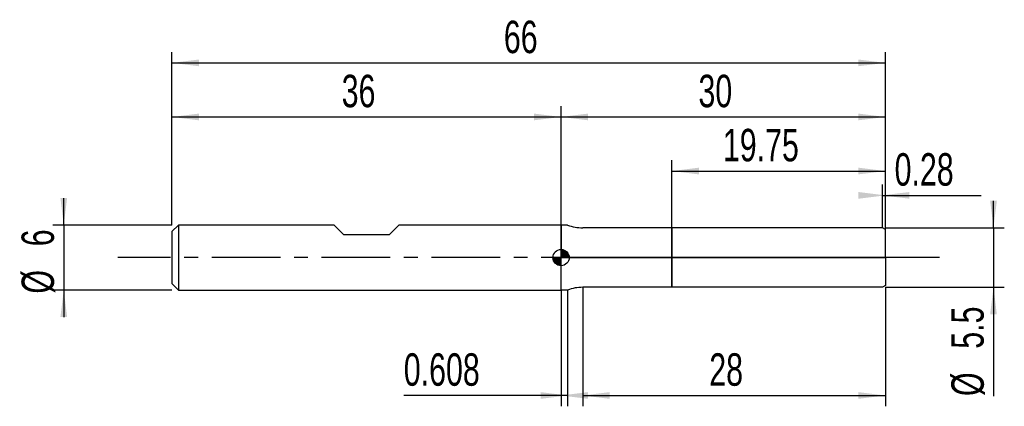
# Model space of a CAD drawing. Extents: x -14.1 to 77, y -13.8 to 22.
import ezdxf
from ezdxf.enums import TextEntityAlignment as Align

# ---------------------------------------------------------------- set-up
doc = ezdxf.new("R2010")
doc.units = 0
doc.linetypes.add('CENTER', pattern=[10.16, 6.35, -1.27, 1.27, -1.27])
doc.layers.get('0').update_dxf_attribs({"linetype": 'CONTINUOUS'})
for name, color, linetype in [('1', 4, 'CONTINUOUS'), ('2', 7, 'CONTINUOUS'), ('4', 2, 'CENTER'), ('CUT', 1, 'CONTINUOUS'), ('NOCUT', 7, 'CONTINUOUS'), ('SK1', 4, 'CONTINUOUS'), ('SK2', 7, 'CONTINUOUS'), ('SK4', 2, 'CENTER')]:
    doc.layers.add(name, color=color, linetype=linetype)
doc.dimstyles.new('SLDDIMSTYLE0', dxfattribs={"dimtxt": 3, "dimasz": 2.5, "dimexe": 0, "dimexo": 0.0625, "dimgap": 0.75, "dimtad": 1, "dimrnd": 1e-09, "dimzin": 12, "dimsah": 1, "dimcen": 0.09, "dimazin": 3, "dimtfac": 1, "dimtofl": 0, "dimtmove": 0, "dimatfit": 3})
doc.dimstyles.new('SLDDIMSTYLE1', dxfattribs={"dimtxt": 3, "dimasz": 2.5, "dimexe": 0, "dimexo": 0.0625, "dimgap": 0.75, "dimtad": 1, "dimrnd": 1e-09, "dimzin": 12, "dimsah": 1, "dimcen": 0.09, "dimazin": 3, "dimtfac": 1, "dimtmove": 0, "dimatfit": 3})
doc.dimstyles.new('SLDDIMSTYLE2', dxfattribs={"dimtxt": 3, "dimasz": 2.5, "dimexe": 0, "dimexo": 0.0625, "dimgap": 0.75, "dimtad": 1, "dimrnd": 1e-09, "dimsah": 1, "dimcen": 0.09, "dimazin": 3, "dimtfac": 1, "dimtofl": 0, "dimtmove": 0, "dimatfit": 3})

# ---------------------------------------------------------------- blocks, each defined once
blk = doc.blocks.new('_D')
at = {"layer": '2'}
for p, q in [((38, -2.75), (38, -13.75)), ((66, -2.75), (66, -13.75)), ((38, -12.75), (66, -12.75))]:
    blk.add_line(p, q, dxfattribs=at)
for points in [[(38, -12.75), (40.5, -13.06), (40.5, -12.44)], [(66, -12.75), (63.5, -12.44), (63.5, -13.06)]]:
    blk.add_solid(points, dxfattribs=at)
at = {"layer": '2', "width": 0.7}
blk.add_text('28', height=3, dxfattribs=at).set_placement((49.708, -12.75), align=Align.BOTTOM_LEFT)
blk = doc.blocks.new('_D_1')
at = {"layer": '2'}
for p, q in [((76, 2.75), (76, 5.25)), ((66, 2.75), (77, 2.75)), ((76, 2.75), (76, -2.75)), ((66, -2.75), (77, -2.75)), ((76, -2.75), (76, -12.802))]:
    blk.add_line(p, q, dxfattribs=at)
for points in [[(76, 2.75), (76.31, 5.25), (75.69, 5.25)], [(76, -2.75), (75.69, -5.25), (76.31, -5.25)]]:
    blk.add_solid(points, dxfattribs=at)
at = {"layer": '2', "width": 0.7}
for s, p in [('5.5', (75.992, -8.428)), ('%%c', (76, -12.802))]:
    blk.add_text(s, height=3, rotation=90, dxfattribs=at).set_placement(p, align=Align.BOTTOM_LEFT)
blk = doc.blocks.new('_D_2')
at = {"layer": '2'}
for p, q in [((36, -3), (36, -13.75)), ((36.608, -3), (36.608, -13.75)), ((36, -12.75), (21.452, -12.75)), ((36.608, -12.75), (36, -12.75))]:
    blk.add_line(p, q, dxfattribs=at)
for points in [[(36.608, -12.75), (34.108, -12.44), (34.108, -13.06)], [(36, -12.75), (38.5, -13.06), (38.5, -12.44)]]:
    blk.add_solid(points, dxfattribs=at)
at = {"layer": '2', "width": 0.7}
blk.add_text('0.608', height=3, dxfattribs=at).set_placement((21.452, -12.75), align=Align.BOTTOM_LEFT)
blk = doc.blocks.new('_D_3')
at = {"layer": '2'}
for p, q in [((46.25, 2.75), (46.25, 9)), ((66, 2.75), (66, 9)), ((46.25, 8), (66, 8))]:
    blk.add_line(p, q, dxfattribs=at)
for points in [[(46.25, 8), (48.75, 7.69), (48.75, 8.31)], [(66, 8), (63.5, 8.31), (63.5, 7.69)]]:
    blk.add_solid(points, dxfattribs=at)
at = {"layer": '2', "width": 0.7}
blk.add_text('19.75', height=3, dxfattribs=at).set_placement((50.969, 8), align=Align.BOTTOM_LEFT)
blk = doc.blocks.new('_D_4')
at = {"layer": '2'}
for p, q in [((65.72, 2.75), (65.72, 6.75)), ((66, 2.75), (66, 6.75)), ((65.72, 5.75), (66, 5.75)), ((66, 5.75), (74.87, 5.75))]:
    blk.add_line(p, q, dxfattribs=at)
for points in [[(66, 5.75), (63.5, 6.06), (63.5, 5.44)], [(65.72, 5.75), (68.22, 5.44), (68.22, 6.06)]]:
    blk.add_solid(points, dxfattribs=at)
at = {"layer": '2', "width": 0.7}
blk.add_text('0.28', height=3, dxfattribs=at).set_placement((66.85, 5.75), align=Align.BOTTOM_LEFT)
blk = doc.blocks.new('_D_5')
at = {"layer": 'SK2'}
for p, q in [((0, 3), (0, 19)), ((66, 3), (66, 19)), ((0, 18), (66, 18))]:
    blk.add_line(p, q, dxfattribs=at)
for points in [[(0, 18), (2.5, 17.69), (2.5, 18.31)], [(66, 18), (63.5, 18.31), (63.5, 17.69)]]:
    blk.add_solid(points, dxfattribs=at)
at = {"layer": 'SK2', "width": 0.7}
blk.add_text('66', height=3, dxfattribs=at).set_placement((30.708, 18), align=Align.BOTTOM_LEFT)
blk = doc.blocks.new('_D_6')
at = {"layer": 'SK2'}
for p, q in [((0, 3), (0, 14)), ((36, 3), (36, 14)), ((0, 13), (36, 13))]:
    blk.add_line(p, q, dxfattribs=at)
for points in [[(0, 13), (2.5, 12.69), (2.5, 13.31)], [(36, 13), (33.5, 13.31), (33.5, 12.69)]]:
    blk.add_solid(points, dxfattribs=at)
at = {"layer": 'SK2', "width": 0.7}
blk.add_text('36', height=3, dxfattribs=at).set_placement((15.708, 13), align=Align.BOTTOM_LEFT)
blk = doc.blocks.new('_D_7')
at = {"layer": 'SK2'}
for p, q in [((36, 0), (36, 14)), ((66, 0), (66, 14)), ((36, 13), (66, 13))]:
    blk.add_line(p, q, dxfattribs=at)
for points in [[(36, 13), (38.5, 12.69), (38.5, 13.31)], [(66, 13), (63.5, 13.31), (63.5, 12.69)]]:
    blk.add_solid(points, dxfattribs=at)
at = {"layer": 'SK2', "width": 0.7}
blk.add_text('30', height=3, dxfattribs=at).set_placement((48.708, 13), align=Align.BOTTOM_LEFT)
blk = doc.blocks.new('_D_8')
at = {"layer": 'SK2'}
for p, q in [((-10, 3), (-10, 5.5)), ((0, 3), (-11, 3)), ((-10, 3), (-10, -3)), ((0, -3), (-11, -3)), ((-10, -3), (-10, -5.5))]:
    blk.add_line(p, q, dxfattribs=at)
for points in [[(-10, 3), (-9.69, 5.5), (-10.31, 5.5)], [(-10, -3), (-10.31, -5.5), (-9.69, -5.5)]]:
    blk.add_solid(points, dxfattribs=at)
at = {"layer": 'SK2', "width": 0.7}
for s, p in [('6', (-10.008, 1.041)), ('%%c', (-10, -3.333))]:
    blk.add_text(s, height=3, rotation=90, dxfattribs=at).set_placement(p, align=Align.BOTTOM_LEFT)
blk = doc.blocks.new('*U11')
at = {"color": 0, "linetype": 'CONTINUOUS'}
for points in [[(0, 0), (0, 0.75), (0.146, 0)], [(0.146, 0), (0, 0.75), (0.146, 0.736)], [(0.146, 0), (0.146, 0.736), (0.287, 0)], [(0.287, 0), (0.146, 0.736), (0.287, 0.693)], [(0.287, 0), (0.287, 0.693), (0.417, 0)], [(0.417, 0), (0.287, 0.693), (0.417, 0.624)], [(0.417, 0), (0.417, 0.624), (0.53, 0)], [(0.53, 0), (0.417, 0.624), (0.53, 0.53)], [(0.53, 0), (0.53, 0.53), (0.624, 0)], [(0.624, 0), (0.53, 0.53), (0.624, 0.417)], [(0.624, 0), (0.624, 0.417), (0.693, 0)], [(0.693, 0), (0.624, 0.417), (0.693, 0.287)], [(0.693, 0), (0.693, 0.287), (0.736, 0)], [(0.736, 0), (0.693, 0.287), (0.736, 0.146)], [(0.736, 0), (0.736, 0.146), (0.75, 0)]]:
    blk.add_solid(points, dxfattribs=at)
blk = doc.blocks.new('*U12')
at = {"color": 0, "linetype": 'CONTINUOUS'}
for points in [[(-0.739, -0.13), (-0.75, 0), (-0.739, 0)], [(-0.739, -0.13), (-0.739, 0), (-0.705, -0.257)], [(-0.705, -0.257), (-0.739, 0), (-0.705, 0)], [(-0.705, -0.257), (-0.705, 0), (-0.65, -0.375)], [(-0.65, -0.375), (-0.705, 0), (-0.65, 0)], [(-0.65, -0.375), (-0.65, 0), (-0.575, -0.482)], [(-0.575, -0.482), (-0.65, 0), (-0.575, 0)], [(-0.575, -0.482), (-0.575, 0), (-0.482, -0.575)], [(-0.482, -0.575), (-0.575, 0), (-0.482, 0)], [(-0.482, -0.575), (-0.482, 0), (-0.375, -0.65)], [(-0.375, -0.65), (-0.482, 0), (-0.375, 0)], [(-0.375, -0.65), (-0.375, 0), (-0.257, -0.705)], [(-0.257, -0.705), (-0.375, 0), (-0.257, 0)], [(-0.257, -0.705), (-0.257, 0), (-0.13, -0.739)], [(-0.13, -0.739), (-0.257, 0), (-0.13, 0)], [(-0.13, -0.739), (-0.13, 0), (0, -0.75)], [(0, -0.75), (-0.13, 0), (0, 0)]]:
    blk.add_solid(points, dxfattribs=at)
blk = doc.blocks.new('SW_DOWELSYMBOL_0')
at = {"layer": 'SK1', "color": 0}
blk.add_circle((0, 0), 0.75, dxfattribs=at)
at = {"color": 0, "linetype": 'CONTINUOUS'}
for name in ['*U12', '*U11']:
    blk.add_blockref(name, (0, 0), dxfattribs=at)

msp = doc.modelspace()

# ---------------------------------------------------------------- linework, layer by layer
at = {"layer": '1'}
for p, q in [((36.608, 3), (36, 3)), ((36, 3), (36, 0)), ((46.25, 2.75), (38, 2.75)), ((65.72, 2.75), (46.25, 2.75)), ((46.25, 2.75), (46.25, 0)), ((46.25, 0), (46.25, 2.75)), ((66, 2.588), (65.72, 2.75)), ((66, 0), (66, 2.588)), ((36, -3), (36, 0)), ((46.25, -2.75), (46.25, 0)), ((46.25, 0), (46.25, -2.75)), ((66, 0), (66, -2.588)), ((66, -2.588), (65.72, -2.75)), ((36.608, -3), (36, -3)), ((46.25, -2.75), (38, -2.75)), ((65.72, -2.75), (46.25, -2.75))]:
    msp.add_line(p, q, dxfattribs=at)
for centre, start, end in [((38, 6.75), 249.63587, 270), ((38, -6.75), 90, 110.36413)]:
    msp.add_arc(centre, 4, start, end, dxfattribs=at)
at = {"layer": '4'}
msp.add_line((66, 0), (36, 0), dxfattribs=at)
at = {"layer": 'CUT'}
for p, q in [((65.72, 2.75), (46.25, 2.75)), ((46.25, 2.75), (46.25, 0)), ((66, 2.588), (65.72, 2.75)), ((66, 0), (66, 2.588)), ((46.25, 0), (66, 0))]:
    msp.add_line(p, q, dxfattribs=at)
at = {"layer": 'NOCUT'}
for p, q in [((36.608, 3), (36, 3)), ((36, 3), (36, 0)), ((46.25, 2.75), (38, 2.75)), ((46.25, 0), (46.25, 2.75)), ((36, 0), (46.25, 0))]:
    msp.add_line(p, q, dxfattribs=at)
msp.add_arc((38, 6.75), 4, 249.63587, 270, dxfattribs=at)
at = {"layer": 'SK1'}
for p, q in [((0.6, 3), (0, 2.4)), ((15, 3), (0.6, 3)), ((0.6, 3), (0.6, -3)), ((15.9, 2.1), (15, 3)), ((21, 3), (20.1, 2.1)), ((36, 3), (21, 3)), ((0, 2.4), (0, 0)), ((20.1, 2.1), (15.9, 2.1)), ((0, 0), (0, -2.4)), ((0, -2.4), (0.6, -3)), ((0.6, -3), (36, -3))]:
    msp.add_line(p, q, dxfattribs=at)
msp.add_circle((36, 0), 0.75, dxfattribs=at)
at = {"layer": 'SK4'}
msp.add_line((71, 0), (-5, 0), dxfattribs=at)

# ---------------------------------------------------------------- block references
at = {"layer": 'SK1'}
msp.add_blockref('SW_DOWELSYMBOL_0', (36, 0), dxfattribs=at)

# ---------------------------------------------------------------- texts
at = {"layer": 'SK2', "width": 0.7}
msp.add_text('AP1', height=0.05, dxfattribs=at).set_placement((36, -0.018), align=Align.BOTTOM_LEFT)

# ---------------------------------------------------------------- dimensions: what is measured, and where the dimension line sits
at = {"layer": '2'}
for base, p1, p2, dimstyle, picture, middle in [((66, 8), (46.25, 2.75), (66, 2.75), 'SLDDIMSTYLE0', '_D_3', (56.125, 8)), ((66, 5.75), (65.72, 2.75), (66, 2.75), 'SLDDIMSTYLE2', '_D_4', (70.86, 5.75)), ((36, -12.75), (36.608, -3), (36, -3), 'SLDDIMSTYLE2', '_D_2', (26.608, -12.75)), ((66, -12.75), (38, -2.75), (66, -2.75), 'SLDDIMSTYLE0', '_D', (52, -12.75))]:
    dim = msp.add_linear_dim(base=base, p1=p1, p2=p2, dimstyle=dimstyle, dxfattribs=at)
    dim.commit()
    dim.dimension.update_dxf_attribs({"geometry": picture, "text_midpoint": middle, "dimtype": 160})
dim = msp.add_linear_dim(base=(76, -2.75), p1=(66, 2.75), p2=(66, -2.75), angle=90, text='%%c<>', dimstyle='SLDDIMSTYLE1', dxfattribs=at)
dim.commit()
dim.dimension.update_dxf_attribs({"geometry": '_D_1', "text_midpoint": (76, -7.75), "dimtype": 160})
at = {"layer": 'SK2'}
for base, p1, p2, picture, middle in [((66, 18), (0, 3), (66, 3), '_D_5', (33, 18)), ((36, 13), (0, 3), (36, 3), '_D_6', (18, 13)), ((66, 13), (36, 0), (66, 0), '_D_7', (51, 13))]:
    dim = msp.add_linear_dim(base=base, p1=p1, p2=p2, dimstyle='SLDDIMSTYLE0', dxfattribs=at)
    dim.commit()
    dim.dimension.update_dxf_attribs({"geometry": picture, "text_midpoint": middle, "dimtype": 160})
dim = msp.add_linear_dim(base=(-10, -3), p1=(0, 3), p2=(0, -3), angle=90, text='%%c<>', dimstyle='SLDDIMSTYLE1', dxfattribs=at)
dim.commit()
dim.dimension.update_dxf_attribs({"geometry": '_D_8', "text_midpoint": (-10, 0), "dimtype": 160})

doc.saveas('drawing.dxf')
